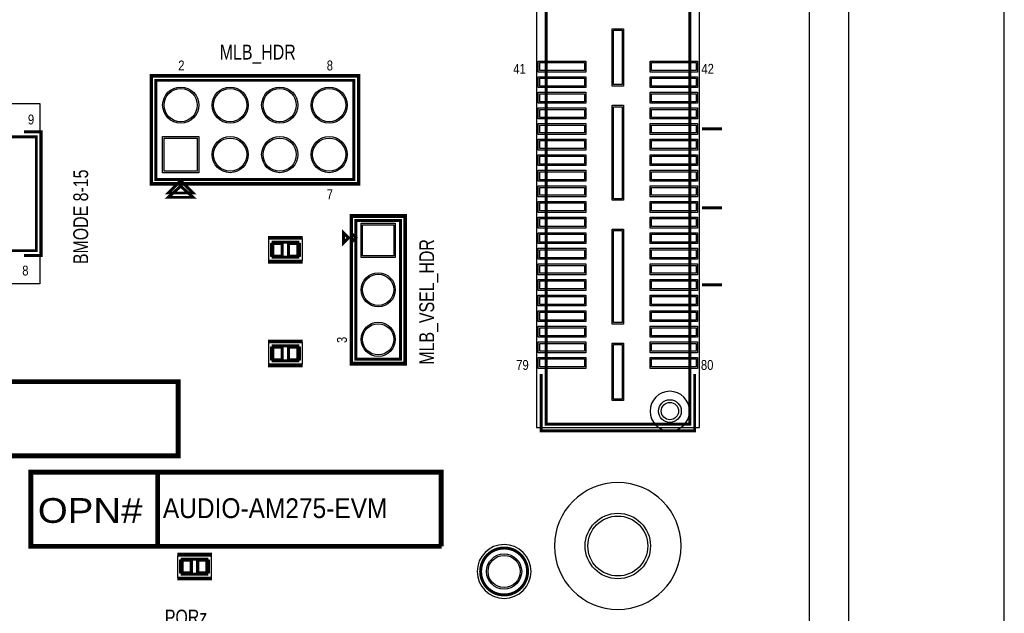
# Model space of a CAD drawing. Extents: x -10 to 137, y -26 to 192.
# Tile 74 of 78: x 86 to 137, y 101 to 132. Entities that reach past the tile are written whole.
import ezdxf

# ---------------------------------------------------------------- set-up
doc = ezdxf.new("R2010")
doc.units = 0
for name, color, linetype in [('BG_OUTLINE', 95, 'CONTINUOUS'), ('BG_SILKSCREEN_TOP', 7, 'CONTINUOUS'), ('PG_ASSEMBLY_TOP', 120, 'CONTINUOUS'), ('PG_DFA_BOUND_TOP', 95, 'CONTINUOUS'), ('PG_PLACE_BOUND_TOP', 23, 'CONTINUOUS'), ('PG_SILKSCREEN_TOP', 7, 'CONTINUOUS'), ('PIN_PASTEMASK_TOP', 212, 'CONTINUOUS'), ('PIN_SOLDERMASK_TOP', 110, 'CONTINUOUS'), ('PIN_TOP', 140, 'CONTINUOUS'), ('RKO_ALL', 40, 'CONTINUOUS'), ('VKO_TOP', 243, 'CONTINUOUS')]:
    doc.layers.add(name, color=color, linetype=linetype)

msp = doc.modelspace()

# ---------------------------------------------------------------- linework, layer by layer
at = {"layer": 'BG_OUTLINE'}
msp.add_lwpolyline([(127, 0), (127, 176.999514), (0, 176.999514), (0, 0)], close=True, dxfattribs=at)
msp.add_lwpolyline([(128.999996, 0), (136.99998, 0), (136.99998, 176.999514), (128.999996, 176.999514), (128.999996, 0)], dxfattribs=at)
at = {"layer": 'BG_SILKSCREEN_TOP', "const_width": 0.254}
for points in [[(63.994665, 113.015776), (63.994665, 109.205776), (94.615, 109.205776), (94.615, 113.015776), (63.994665, 113.015776)], [(108.1278, 104.5718), (87.057865, 104.5718), (87.057865, 108.3818), (108.109814, 108.3818), (108.109814, 104.5718)], [(93.558995, 108.3818), (93.558995, 104.5718)]]:
    msp.add_lwpolyline(points, dxfattribs=at)
at = {"layer": 'BG_SILKSCREEN_TOP'}
msp.add_lwpolyline([(69.328665, 109.205776), (94.615, 109.205776), (94.615, 113.015776), (69.328665, 113.015776)], close=True, dxfattribs=at)
at = {"layer": 'PG_ASSEMBLY_TOP', "const_width": 0.1524}
for points in [[(113.492407, 152.317064), (113.492407, 110.839026), (120.858407, 110.839026), (120.858407, 152.317064), (113.492407, 152.317064)], [(103.632, 128.4732), (93.472, 128.4732), (93.472, 123.3932), (103.632, 123.3932), (103.632, 128.4732)], [(75.65009, 119.7356), (87.33409, 119.7356), (87.33409, 125.5776), (75.65009, 125.5776), (75.65009, 119.7356)], [(94.869008, 123.202703), (95.377008, 122.694703), (94.107008, 122.694703), (94.742008, 123.329703), (94.869008, 123.202703)], [(106.0196, 114.173), (106.0196, 121.285), (103.7336, 121.285), (103.7336, 114.173), (106.0196, 114.173)], [(103.7336, 120.396), (103.4796, 120.65), (103.4796, 120.142), (103.7336, 120.396)], [(100.747487, 120.165033), (99.477487, 120.165033), (99.477487, 119.403033), (100.747487, 119.403033), (100.747487, 120.165033)], [(100.747487, 114.847644), (99.477487, 114.847644), (99.477487, 114.085644), (100.747487, 114.085644), (100.747487, 114.847644)], [(96.085401, 103.9114), (94.815401, 103.9114), (94.815401, 103.1494), (96.085401, 103.1494), (96.085401, 103.9114)]]:
    msp.add_lwpolyline(points, dxfattribs=at)
msp.add_lwpolyline([(112.540034, 103.280972, 1), (110.13059, 103.280972, 1), (112.540034, 103.280972)], format="xyb", dxfattribs=at)
at = {"layer": 'PG_DFA_BOUND_TOP'}
for points in [[(121.3612, 152.494864), (112.989614, 152.494864), (112.989614, 110.661226), (121.3612, 110.661226)], [(103.8098, 128.651), (103.8098, 123.2154), (93.2942, 123.2154), (93.2942, 128.651)], [(75.47229, 118.0338), (75.47229, 127.2794), (87.51189, 127.2794), (87.51189, 118.0338)], [(106.1974, 113.9952), (103.5558, 113.9952), (103.5558, 121.4628), (106.1974, 121.4628)], [(100.966186, 120.342833), (100.966186, 119.225233), (99.258788, 119.225233), (99.258788, 120.342833)], [(100.966186, 115.025444), (100.966186, 113.907844), (99.258788, 113.907844), (99.258788, 115.025444)], [(96.3041, 104.0892), (96.3041, 102.9716), (94.596702, 102.9716), (94.596702, 104.0892)]]:
    msp.add_lwpolyline(points, close=True, dxfattribs=at)
msp.add_lwpolyline([(112.717834, 103.280972, 1), (109.95279, 103.280972, 1)], format="xyb", close=True, dxfattribs=at)
at = {"layer": 'PG_PLACE_BOUND_TOP'}
for points in [[(113.492407, 152.317064), (120.858407, 152.317064), (120.858407, 110.839026), (113.492407, 110.839026)], [(103.632, 128.4732), (93.472, 128.4732), (93.472, 123.3932), (103.632, 123.3932)], [(75.65009, 119.7356), (75.65009, 125.5776), (87.33409, 125.5776), (87.33409, 119.7356)], [(106.0196, 114.173), (106.0196, 121.285), (103.7336, 121.285), (103.7336, 114.173)], [(100.747487, 120.165033), (100.747487, 119.403033), (99.477487, 119.403033), (99.477487, 120.165033)], [(100.747487, 114.847644), (100.747487, 114.085644), (99.477487, 114.085644), (99.477487, 114.847644)], [(96.085401, 103.9114), (96.085401, 103.1494), (94.815401, 103.1494), (94.815401, 103.9114)]]:
    msp.add_lwpolyline(points, close=True, dxfattribs=at)
msp.add_lwpolyline([(112.540034, 103.280972, 1), (110.13059, 103.280972, 1)], format="xyb", close=True, dxfattribs=at)
at = {"layer": 'PG_SILKSCREEN_TOP', "const_width": 0.1524}
for points in [[(103.886, 123.1392), (103.886, 128.7272), (93.218, 128.7272), (93.218, 123.1392), (103.886, 123.1392)], [(86.69909, 125.8316), (87.58809, 125.8316), (87.58809, 119.4816), (86.69909, 119.4816)], [(121.49341, 125.99004), (122.50941, 125.99004)], [(95.377, 122.47245), (94.107, 122.47245), (94.742, 123.04395), (95.377, 122.47245)], [(121.49341, 121.92604), (122.50941, 121.92604)], [(103.4796, 113.919), (103.4796, 121.539), (106.2736, 121.539), (106.2736, 113.919), (103.4796, 113.919)], [(103.3526, 120.396), (103.0986, 120.65), (103.0986, 120.142), (103.3526, 120.396)], [(101.001487, 120.419033), (99.223487, 120.419033)], [(101.001487, 119.149033), (99.223487, 119.149033)], [(121.49341, 117.98904), (122.50941, 117.98904)], [(101.001487, 115.101644), (99.223487, 115.101644)], [(101.001487, 113.831644), (99.223487, 113.831644)], [(113.23841, 113.41704), (113.23841, 110.49604), (121.11241, 110.49604), (121.11241, 113.41704)], [(96.339401, 104.1654), (94.561401, 104.1654)], [(96.339401, 102.8954), (94.561401, 102.8954)]]:
    msp.add_lwpolyline(points, dxfattribs=at)
msp.add_lwpolyline([(112.540034, 103.280972, 1), (110.13059, 103.280972, 1), (112.540034, 103.280972)], format="xyb", dxfattribs=at)
at = {"layer": 'PIN_PASTEMASK_TOP'}
for points in [[(116.954508, 128.251062), (116.954508, 131.045062), (117.386308, 131.045062), (117.386308, 128.251062)], [(113.167414, 129.38125), (115.453414, 129.38125), (115.453414, 128.97485), (113.167414, 128.97485)], [(118.897403, 129.38125), (121.183403, 129.38125), (121.183403, 128.97485), (118.897403, 128.97485)], [(113.167414, 128.581252), (115.453414, 128.581252), (115.453414, 128.174852), (113.167414, 128.174852)], [(118.897403, 128.581252), (121.183403, 128.581252), (121.183403, 128.174852), (118.897403, 128.174852)], [(113.167414, 127.781253), (115.453414, 127.781253), (115.453414, 127.374853), (113.167414, 127.374853)], [(118.897403, 127.781253), (121.183403, 127.781253), (121.183403, 127.374853), (118.897403, 127.374853)], [(113.167414, 126.981255), (115.453414, 126.981255), (115.453414, 126.574855), (113.167414, 126.574855)], [(116.954508, 122.395872), (116.954508, 127.120272), (117.386308, 127.120272), (117.386308, 122.395872)], [(118.897403, 126.981255), (121.183403, 126.981255), (121.183403, 126.574855), (118.897403, 126.574855)], [(113.167414, 126.181256), (115.453414, 126.181256), (115.453414, 125.774856), (113.167414, 125.774856)], [(118.897403, 126.181256), (121.183403, 126.181256), (121.183403, 125.774856), (118.897403, 125.774856)], [(113.167414, 125.381258), (115.453414, 125.381258), (115.453414, 124.974858), (113.167414, 124.974858)], [(118.897403, 125.381258), (121.183403, 125.381258), (121.183403, 124.974858), (118.897403, 124.974858)], [(113.167414, 124.58126), (115.453414, 124.58126), (115.453414, 124.17486), (113.167414, 124.17486)], [(118.897403, 124.58126), (121.183403, 124.58126), (121.183403, 124.17486), (118.897403, 124.17486)], [(113.167414, 123.781261), (115.453414, 123.781261), (115.453414, 123.374861), (113.167414, 123.374861)], [(118.897403, 123.781261), (121.183403, 123.781261), (121.183403, 123.374861), (118.897403, 123.374861)], [(113.167414, 122.981263), (115.453414, 122.981263), (115.453414, 122.574863), (113.167414, 122.574863)], [(118.897403, 122.981263), (121.183403, 122.981263), (121.183403, 122.574863), (118.897403, 122.574863)], [(113.167414, 122.181264), (115.453414, 122.181264), (115.453414, 121.774864), (113.167414, 121.774864)], [(118.897403, 122.181264), (121.183403, 122.181264), (121.183403, 121.774864), (118.897403, 121.774864)], [(113.167414, 121.381266), (115.453414, 121.381266), (115.453414, 120.974866), (113.167414, 120.974866)], [(118.897403, 121.381266), (121.183403, 121.381266), (121.183403, 120.974866), (118.897403, 120.974866)], [(116.954508, 116.045872), (116.954508, 120.770272), (117.386308, 120.770272), (117.386308, 116.045872)], [(113.167414, 120.581268), (115.453414, 120.581268), (115.453414, 120.174868), (113.167414, 120.174868)], [(118.897403, 120.581268), (121.183403, 120.581268), (121.183403, 120.174868), (118.897403, 120.174868)], [(99.893788, 120.076133), (99.893788, 119.491933), (99.411188, 119.491933), (99.411188, 120.076133)], [(100.813786, 120.076133), (100.813786, 119.491933), (100.331186, 119.491933), (100.331186, 120.076133)], [(113.167414, 119.781269), (115.453414, 119.781269), (115.453414, 119.374869), (113.167414, 119.374869)], [(118.897403, 119.781269), (121.183403, 119.781269), (121.183403, 119.374869), (118.897403, 119.374869)], [(113.167414, 118.981271), (115.453414, 118.981271), (115.453414, 118.574871), (113.167414, 118.574871)], [(118.897403, 118.981271), (121.183403, 118.981271), (121.183403, 118.574871), (118.897403, 118.574871)], [(113.167414, 118.181272), (115.453414, 118.181272), (115.453414, 117.774872), (113.167414, 117.774872)], [(118.897403, 118.181272), (121.183403, 118.181272), (121.183403, 117.774872), (118.897403, 117.774872)], [(113.167414, 117.381274), (115.453414, 117.381274), (115.453414, 116.974874), (113.167414, 116.974874)], [(118.897403, 117.381274), (121.183403, 117.381274), (121.183403, 116.974874), (118.897403, 116.974874)], [(113.167414, 116.581276), (115.453414, 116.581276), (115.453414, 116.174876), (113.167414, 116.174876)], [(118.897403, 116.581276), (121.183403, 116.581276), (121.183403, 116.174876), (118.897403, 116.174876)], [(113.167414, 115.781277), (115.453414, 115.781277), (115.453414, 115.374877), (113.167414, 115.374877)], [(118.897403, 115.781277), (121.183403, 115.781277), (121.183403, 115.374877), (118.897403, 115.374877)], [(99.893788, 114.758744), (99.893788, 114.174544), (99.411188, 114.174544), (99.411188, 114.758744)], [(100.813786, 114.758744), (100.813786, 114.174544), (100.331186, 114.174544), (100.331186, 114.758744)], [(113.167414, 114.981279), (115.453414, 114.981279), (115.453414, 114.574879), (113.167414, 114.574879)], [(116.954508, 112.121081), (116.954508, 114.915081), (117.386308, 114.915081), (117.386308, 112.121081)], [(118.897403, 114.981279), (121.183403, 114.981279), (121.183403, 114.574879), (118.897403, 114.574879)], [(113.167414, 114.18128), (115.453414, 114.18128), (115.453414, 113.77488), (113.167414, 113.77488)], [(118.897403, 114.18128), (121.183403, 114.18128), (121.183403, 113.77488), (118.897403, 113.77488)], [(95.231702, 103.8225), (95.231702, 103.2383), (94.749102, 103.2383), (94.749102, 103.8225)], [(96.1517, 103.8225), (96.1517, 103.2383), (95.6691, 103.2383), (95.6691, 103.8225)]]:
    msp.add_lwpolyline(points, close=True, dxfattribs=at)
at = {"layer": 'PIN_SOLDERMASK_TOP'}
for points in [[(116.878308, 128.174862), (116.878308, 131.121262), (117.462508, 131.121262), (117.462508, 128.174862)], [(113.091214, 129.45745), (115.529614, 129.45745), (115.529614, 128.89865), (113.091214, 128.89865)], [(118.821203, 129.45745), (121.259603, 129.45745), (121.259603, 128.89865), (118.821203, 128.89865)], [(113.091214, 128.657452), (115.529614, 128.657452), (115.529614, 128.098652), (113.091214, 128.098652)], [(118.821203, 128.657452), (121.259603, 128.657452), (121.259603, 128.098652), (118.821203, 128.098652)], [(113.091214, 127.857453), (115.529614, 127.857453), (115.529614, 127.298653), (113.091214, 127.298653)], [(118.821203, 127.857453), (121.259603, 127.857453), (121.259603, 127.298653), (118.821203, 127.298653)], [(113.091214, 127.057455), (115.529614, 127.057455), (115.529614, 126.498655), (113.091214, 126.498655)], [(116.878308, 122.319672), (116.878308, 127.196472), (117.462508, 127.196472), (117.462508, 122.319672)], [(118.821203, 127.057455), (121.259603, 127.057455), (121.259603, 126.498655), (118.821203, 126.498655)], [(113.091214, 126.257456), (115.529614, 126.257456), (115.529614, 125.698656), (113.091214, 125.698656)], [(118.821203, 126.257456), (121.259603, 126.257456), (121.259603, 125.698656), (118.821203, 125.698656)], [(95.669108, 125.590303), (95.669108, 123.736103), (93.814908, 123.736103), (93.814908, 125.590303)], [(113.091214, 125.457458), (115.529614, 125.457458), (115.529614, 124.898658), (113.091214, 124.898658)], [(118.821203, 125.457458), (121.259603, 125.457458), (121.259603, 124.898658), (118.821203, 124.898658)], [(113.091214, 124.65746), (115.529614, 124.65746), (115.529614, 124.09866), (113.091214, 124.09866)], [(118.821203, 124.65746), (121.259603, 124.65746), (121.259603, 124.09866), (118.821203, 124.09866)], [(113.091214, 123.857461), (115.529614, 123.857461), (115.529614, 123.298661), (113.091214, 123.298661)], [(118.821203, 123.857461), (121.259603, 123.857461), (121.259603, 123.298661), (118.821203, 123.298661)], [(113.091214, 123.057463), (115.529614, 123.057463), (115.529614, 122.498663), (113.091214, 122.498663)], [(118.821203, 123.057463), (121.259603, 123.057463), (121.259603, 122.498663), (118.821203, 122.498663)], [(113.091214, 122.257464), (115.529614, 122.257464), (115.529614, 121.698664), (113.091214, 121.698664)], [(118.821203, 122.257464), (121.259603, 122.257464), (121.259603, 121.698664), (118.821203, 121.698664)], [(113.091214, 121.457466), (115.529614, 121.457466), (115.529614, 120.898666), (113.091214, 120.898666)], [(118.821203, 121.457466), (121.259603, 121.457466), (121.259603, 120.898666), (118.821203, 120.898666)], [(105.7529, 119.3927), (104.0003, 119.3927), (104.0003, 121.1453), (105.7529, 121.1453)], [(116.878308, 115.969672), (116.878308, 120.846472), (117.462508, 120.846472), (117.462508, 115.969672)], [(113.091214, 120.657468), (115.529614, 120.657468), (115.529614, 120.098668), (113.091214, 120.098668)], [(118.821203, 120.657468), (121.259603, 120.657468), (121.259603, 120.098668), (118.821203, 120.098668)], [(99.944588, 120.126933), (99.944588, 119.441133), (99.360388, 119.441133), (99.360388, 120.126933)], [(100.864586, 120.126933), (100.864586, 119.441133), (100.280386, 119.441133), (100.280386, 120.126933)], [(113.091214, 119.857469), (115.529614, 119.857469), (115.529614, 119.298669), (113.091214, 119.298669)], [(118.821203, 119.857469), (121.259603, 119.857469), (121.259603, 119.298669), (118.821203, 119.298669)], [(113.091214, 119.057471), (115.529614, 119.057471), (115.529614, 118.498671), (113.091214, 118.498671)], [(118.821203, 119.057471), (121.259603, 119.057471), (121.259603, 118.498671), (118.821203, 118.498671)], [(113.091214, 118.257472), (115.529614, 118.257472), (115.529614, 117.698672), (113.091214, 117.698672)], [(118.821203, 118.257472), (121.259603, 118.257472), (121.259603, 117.698672), (118.821203, 117.698672)], [(113.091214, 117.457474), (115.529614, 117.457474), (115.529614, 116.898674), (113.091214, 116.898674)], [(118.821203, 117.457474), (121.259603, 117.457474), (121.259603, 116.898674), (118.821203, 116.898674)], [(113.091214, 116.657476), (115.529614, 116.657476), (115.529614, 116.098676), (113.091214, 116.098676)], [(118.821203, 116.657476), (121.259603, 116.657476), (121.259603, 116.098676), (118.821203, 116.098676)], [(113.091214, 115.857477), (115.529614, 115.857477), (115.529614, 115.298677), (113.091214, 115.298677)], [(118.821203, 115.857477), (121.259603, 115.857477), (121.259603, 115.298677), (118.821203, 115.298677)], [(99.944588, 114.809544), (99.944588, 114.123744), (99.360388, 114.123744), (99.360388, 114.809544)], [(100.864586, 114.809544), (100.864586, 114.123744), (100.280386, 114.123744), (100.280386, 114.809544)], [(113.091214, 115.057479), (115.529614, 115.057479), (115.529614, 114.498679), (113.091214, 114.498679)], [(116.878308, 112.044881), (116.878308, 114.991281), (117.462508, 114.991281), (117.462508, 112.044881)], [(118.821203, 115.057479), (121.259603, 115.057479), (121.259603, 114.498679), (118.821203, 114.498679)], [(113.091214, 114.25748), (115.529614, 114.25748), (115.529614, 113.69868), (113.091214, 113.69868)], [(118.821203, 114.25748), (121.259603, 114.25748), (121.259603, 113.69868), (118.821203, 113.69868)], [(95.282502, 103.8733), (95.282502, 103.1875), (94.698302, 103.1875), (94.698302, 103.8733)], [(96.2025, 103.8733), (96.2025, 103.1875), (95.6183, 103.1875), (95.6183, 103.8733)]]:
    msp.add_lwpolyline(points, close=True, dxfattribs=at)
for centre, radius in [((94.742008, 127.203197), 0.9271), ((97.282003, 127.203197), 0.9271), ((99.821997, 127.203197), 0.9271), ((102.361992, 127.203197), 0.9271), ((97.282003, 124.663203), 0.9271), ((99.821997, 124.663203), 0.9271), ((102.361992, 124.663203), 0.9271), ((104.8766, 117.729), 0.8763), ((104.8766, 115.189), 0.8763), ((119.840403, 111.508088), 0.5842), ((117.1702, 104.58831), 1.6764), ((111.335312, 103.280972), 0.9017)]:
    msp.add_circle(centre, radius, dxfattribs=at)
at = {"layer": 'PIN_TOP'}
for points in [[(116.954508, 128.251062), (116.954508, 131.045062), (117.386308, 131.045062), (117.386308, 128.251062)], [(113.167414, 129.38125), (115.453414, 129.38125), (115.453414, 128.97485), (113.167414, 128.97485)], [(118.897403, 129.38125), (121.183403, 129.38125), (121.183403, 128.97485), (118.897403, 128.97485)], [(113.167414, 128.581252), (115.453414, 128.581252), (115.453414, 128.174852), (113.167414, 128.174852)], [(118.897403, 128.581252), (121.183403, 128.581252), (121.183403, 128.174852), (118.897403, 128.174852)], [(113.167414, 127.781253), (115.453414, 127.781253), (115.453414, 127.374853), (113.167414, 127.374853)], [(118.897403, 127.781253), (121.183403, 127.781253), (121.183403, 127.374853), (118.897403, 127.374853)], [(113.167414, 126.981255), (115.453414, 126.981255), (115.453414, 126.574855), (113.167414, 126.574855)], [(116.954508, 122.395872), (116.954508, 127.120272), (117.386308, 127.120272), (117.386308, 122.395872)], [(118.897403, 126.981255), (121.183403, 126.981255), (121.183403, 126.574855), (118.897403, 126.574855)], [(113.167414, 126.181256), (115.453414, 126.181256), (115.453414, 125.774856), (113.167414, 125.774856)], [(118.897403, 126.181256), (121.183403, 126.181256), (121.183403, 125.774856), (118.897403, 125.774856)], [(95.592908, 125.514103), (95.592908, 123.812303), (93.891108, 123.812303), (93.891108, 125.514103)], [(113.167414, 125.381258), (115.453414, 125.381258), (115.453414, 124.974858), (113.167414, 124.974858)], [(118.897403, 125.381258), (121.183403, 125.381258), (121.183403, 124.974858), (118.897403, 124.974858)], [(113.167414, 124.58126), (115.453414, 124.58126), (115.453414, 124.17486), (113.167414, 124.17486)], [(118.897403, 124.58126), (121.183403, 124.58126), (121.183403, 124.17486), (118.897403, 124.17486)], [(113.167414, 123.781261), (115.453414, 123.781261), (115.453414, 123.374861), (113.167414, 123.374861)], [(118.897403, 123.781261), (121.183403, 123.781261), (121.183403, 123.374861), (118.897403, 123.374861)], [(113.167414, 122.981263), (115.453414, 122.981263), (115.453414, 122.574863), (113.167414, 122.574863)], [(118.897403, 122.981263), (121.183403, 122.981263), (121.183403, 122.574863), (118.897403, 122.574863)], [(113.167414, 122.181264), (115.453414, 122.181264), (115.453414, 121.774864), (113.167414, 121.774864)], [(118.897403, 122.181264), (121.183403, 122.181264), (121.183403, 121.774864), (118.897403, 121.774864)], [(113.167414, 121.381266), (115.453414, 121.381266), (115.453414, 120.974866), (113.167414, 120.974866)], [(118.897403, 121.381266), (121.183403, 121.381266), (121.183403, 120.974866), (118.897403, 120.974866)], [(105.6767, 119.4689), (104.0765, 119.4689), (104.0765, 121.0691), (105.6767, 121.0691)], [(116.954508, 116.045872), (116.954508, 120.770272), (117.386308, 120.770272), (117.386308, 116.045872)], [(113.167414, 120.581268), (115.453414, 120.581268), (115.453414, 120.174868), (113.167414, 120.174868)], [(118.897403, 120.581268), (121.183403, 120.581268), (121.183403, 120.174868), (118.897403, 120.174868)], [(99.893788, 120.076133), (99.893788, 119.491933), (99.411188, 119.491933), (99.411188, 120.076133)], [(100.813786, 120.076133), (100.813786, 119.491933), (100.331186, 119.491933), (100.331186, 120.076133)], [(113.167414, 119.781269), (115.453414, 119.781269), (115.453414, 119.374869), (113.167414, 119.374869)], [(118.897403, 119.781269), (121.183403, 119.781269), (121.183403, 119.374869), (118.897403, 119.374869)], [(113.167414, 118.981271), (115.453414, 118.981271), (115.453414, 118.574871), (113.167414, 118.574871)], [(118.897403, 118.981271), (121.183403, 118.981271), (121.183403, 118.574871), (118.897403, 118.574871)], [(113.167414, 118.181272), (115.453414, 118.181272), (115.453414, 117.774872), (113.167414, 117.774872)], [(118.897403, 118.181272), (121.183403, 118.181272), (121.183403, 117.774872), (118.897403, 117.774872)], [(113.167414, 117.381274), (115.453414, 117.381274), (115.453414, 116.974874), (113.167414, 116.974874)], [(118.897403, 117.381274), (121.183403, 117.381274), (121.183403, 116.974874), (118.897403, 116.974874)], [(113.167414, 116.581276), (115.453414, 116.581276), (115.453414, 116.174876), (113.167414, 116.174876)], [(118.897403, 116.581276), (121.183403, 116.581276), (121.183403, 116.174876), (118.897403, 116.174876)], [(113.167414, 115.781277), (115.453414, 115.781277), (115.453414, 115.374877), (113.167414, 115.374877)], [(118.897403, 115.781277), (121.183403, 115.781277), (121.183403, 115.374877), (118.897403, 115.374877)], [(99.893788, 114.758744), (99.893788, 114.174544), (99.411188, 114.174544), (99.411188, 114.758744)], [(100.813786, 114.758744), (100.813786, 114.174544), (100.331186, 114.174544), (100.331186, 114.758744)], [(113.167414, 114.981279), (115.453414, 114.981279), (115.453414, 114.574879), (113.167414, 114.574879)], [(116.954508, 112.121081), (116.954508, 114.915081), (117.386308, 114.915081), (117.386308, 112.121081)], [(118.897403, 114.981279), (121.183403, 114.981279), (121.183403, 114.574879), (118.897403, 114.574879)], [(113.167414, 114.18128), (115.453414, 114.18128), (115.453414, 113.77488), (113.167414, 113.77488)], [(118.897403, 114.18128), (121.183403, 114.18128), (121.183403, 113.77488), (118.897403, 113.77488)], [(95.231702, 103.8225), (95.231702, 103.2383), (94.749102, 103.2383), (94.749102, 103.8225)], [(96.1517, 103.8225), (96.1517, 103.2383), (95.6691, 103.2383), (95.6691, 103.8225)]]:
    msp.add_lwpolyline(points, close=True, dxfattribs=at)
for centre, radius in [((94.742008, 127.203197), 0.8509), ((97.282003, 127.203197), 0.8509), ((99.821997, 127.203197), 0.8509), ((102.361992, 127.203197), 0.8509), ((97.282003, 124.663203), 0.8509), ((99.821997, 124.663203), 0.8509), ((102.361992, 124.663203), 0.8509), ((104.8766, 117.729), 0.8001), ((104.8766, 115.189), 0.8001), ((119.840403, 111.508088), 0.4445), ((117.1702, 104.58831), 1.5367), ((111.335312, 103.280972), 0.8255)]:
    msp.add_circle(centre, radius, dxfattribs=at)
at = {"layer": 'RKO_ALL'}
for points in [[(120.856403, 111.508088, 1), (118.824403, 111.508088, 1)], [(120.42013, 104.58831, 1), (113.92027, 104.58831, 1)]]:
    msp.add_lwpolyline(points, format="xyb", close=True, dxfattribs=at)
at = {"layer": 'VKO_TOP'}
for points in [[(100.239487, 119.403033), (100.239487, 120.165033), (99.985487, 120.165033), (99.985487, 119.403033)], [(100.239487, 114.085644), (100.239487, 114.847644), (99.985487, 114.847644), (99.985487, 114.085644)], [(95.577401, 103.1494), (95.577401, 103.9114), (95.323401, 103.9114), (95.323401, 103.1494)]]:
    msp.add_lwpolyline(points, close=True, dxfattribs=at)

# ---------------------------------------------------------------- texts
at = {"layer": 'BG_SILKSCREEN_TOP'}
for s, height, width, p in [('MLB_HDR', 0.762, 0.8, (96.747965, 129.54)), ('OPN#', 1.27, 1.16, (87.412195, 105.773982)), ('AUDIO-AM275-EVM', 1.016, 0.925, (93.826965, 106.0196)), ('PORz', 0.762, 0.8, (93.928565, 100.5586))]:
    msp.add_text(s, height=height, dxfattribs=dict(at, width=width)).set_placement(p)
at = {"layer": 'BG_SILKSCREEN_TOP', "width": 0.8}
for s, p in [('BMODE 8-15', (89.9922, 119.049165)), ('MLB_VSEL_HDR', (107.7468, 113.892965))]:
    msp.add_text(s, height=0.762, rotation=90, dxfattribs=at).set_placement(p)
at = {"layer": 'PG_SILKSCREEN_TOP', "width": 0.85}
for s, p in [('2', (94.615008, 128.981203)), ('8', (102.235008, 128.981203)), ('41', (111.80476, 128.80861)), ('42', (121.45676, 128.80861)), ('9', (86.902036, 126.210822)), ('7', (102.235008, 122.377203)), ('8', (86.611714, 118.46052)), ('79', (111.95716, 113.61941)), ('80', (121.43136, 113.61941))]:
    msp.add_text(s, height=0.508, dxfattribs=at).set_placement(p)
msp.add_text('3', height=0.508, rotation=90, dxfattribs=at).set_placement((103.267934, 114.9985))

doc.saveas('drawing.dxf')
